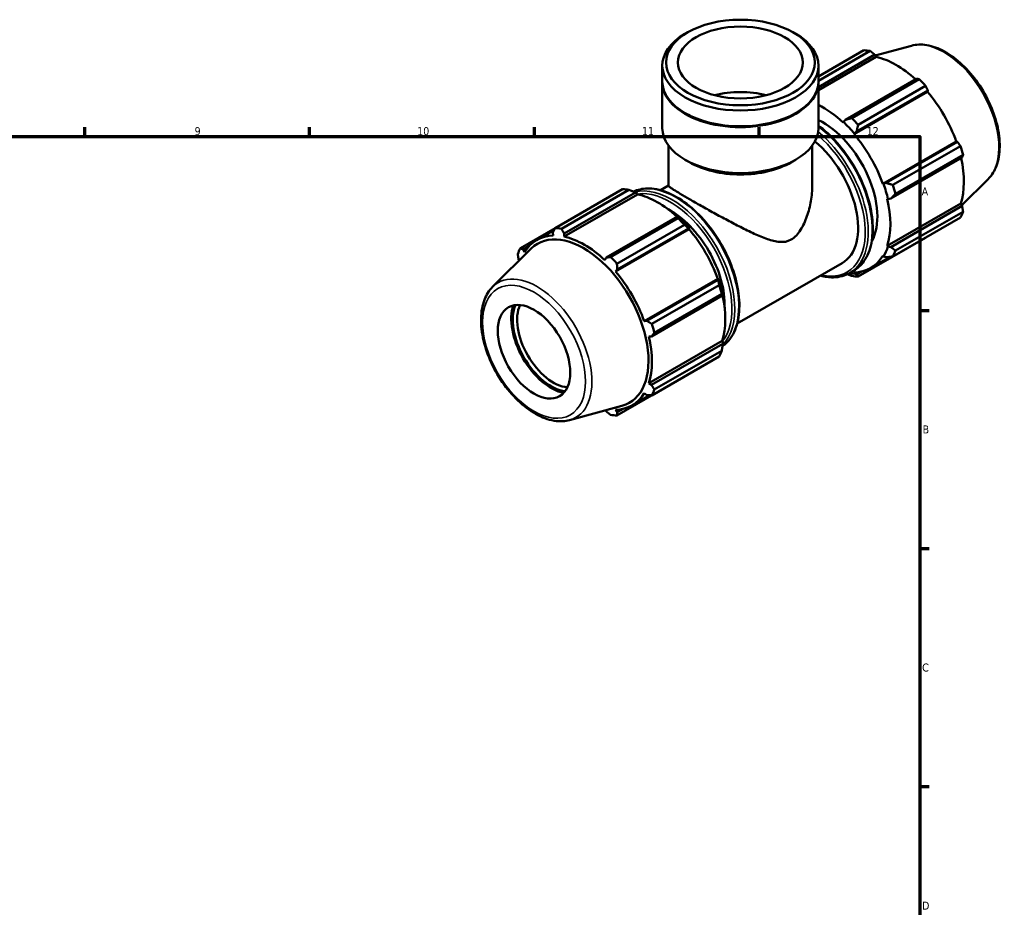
# Model space of a CAD drawing. Header units: millimetres. Extents: x 0 to 931, y 0 to 945.
# Tile 4 of 5: x 540 to 847, y 334 to 610. Entities that reach past the tile are written whole.
import ezdxf

# ---------------------------------------------------------------- set-up
doc = ezdxf.new("R2010")
doc.units = ezdxf.units.MM
for name, color, linetype, lineweight in [('Border (ISO)', 7, 'Continuous', 70), ('Visible (ISO)', 7, 'Continuous', 50), ('Visible Narrow (ISO)', 7, 'Continuous', 35)]:
    doc.layers.add(name, color=color, linetype=linetype, lineweight=lineweight)
doc.styles.add('Note Text (ISO)', font='tahoma.ttf')

# ---------------------------------------------------------------- blocks, each defined once
blk = doc.blocks.new('Borders Default Border')
at = {"layer": 'Border (ISO)'}
for p, q in [((560.67, 574), (560.67, 576.9)), ((630.75, 574), (630.75, 576.9)), ((700.83, 574), (700.83, 576.9)), ((770.92, 574), (770.92, 576.9)), ((821, 519.75), (823.9, 519.75)), ((821, 445.5), (823.9, 445.5)), ((821, 371.25), (823.9, 371.25))]:
    blk.add_line(p, q, dxfattribs=at)
at = {"layer": 'Border (ISO)', "flags": 128}
blk.add_lwpolyline([(20, 20), (20, 574), (821, 574), (821, 20), (20, 20)], dxfattribs=at)
at = {"layer": 'Border (ISO)', "color": 232, "true_color": 0xca0064, "char_height": 2.5, "attachment_point": 7, "style": 'Note Text (ISO)'}
for s, insert in [('9', (594.88, 574.35)), ('10', (664.29, 574.35)), ('11', (734.37, 574.4)), ('12', (804.46, 574.4)), ('A', (821.59, 555.62)), ('B', (821.89, 481.37)), ('C', (821.73, 407.08)), ('D', (821.73, 332.88))]:
    blk.add_mtext(s, dxfattribs=dict(at, insert=insert))

msp = doc.modelspace()

# ---------------------------------------------------------------- linework, layer by layer
at = {"layer": 'Visible (ISO)'}
for p, q in [((748.6117, 606.4434), (747.7822, 605.962)), ((781.5141, 606.4434), (782.3436, 605.962)), ((818.3713, 602.2866), (807.1121, 599.233)), ((789.4079, 592.6907), (803.5578, 600.8391)), ((805.5332, 600.6475), (789.4079, 591.3616)), ((789.4079, 589.397), (806.957, 599.5029)), ((789.4079, 588.4134), (807.3817, 598.7638)), ((806.957, 599.5029), (807.3817, 598.7638)), ((740.7179, 591.1561), (740.7179, 596.0871)), ((789.4079, 591.1561), (789.4079, 596.0871)), ((740.7179, 576.6038), (740.7179, 590.9109)), ((789.4079, 576.6038), (789.4079, 590.9109)), ((820.0211, 591.9798), (797.7862, 579.1755)), ((799.821, 579.7096), (820.8567, 591.8233)), ((822.8321, 589.7397), (801.7964, 577.6261)), ((800.5184, 574.7095), (823.4264, 587.9013)), ((801.2844, 575.4857), (823.5193, 588.2899)), ((823.5193, 588.2899), (823.4264, 587.9013)), ((747.9951, 581.1576), (747.7822, 581.2812)), ((782.1307, 581.1576), (782.3436, 581.2812)), ((797.1975, 578.4943), (797.1295, 578.284)), ((797.7862, 579.1755), (797.1975, 578.4943)), ((800.5184, 574.7095), (800.6229, 574.8813)), ((800.6229, 574.8813), (801.2844, 575.4857)), ((742.6655, 558.6445), (742.6655, 571.1094)), ((787.4603, 558.6445), (787.4603, 571.1094)), ((809.4674, 559.2093), (832.3754, 572.4012)), ((832.757, 572.2898), (810.5221, 559.4856)), ((832.3754, 572.4012), (832.757, 572.2898)), ((812.6318, 558.8586), (833.6675, 570.9723)), ((834.4857, 568.2172), (813.45, 556.1036)), ((749.1647, 565.9266), (747.7822, 566.7289)), ((780.9612, 565.9266), (782.3436, 566.7289)), ((811.9711, 554.6066), (834.206, 567.4108)), ((809.6681, 559.2146), (809.4674, 559.2093)), ((810.5221, 559.4856), (809.6681, 559.2146)), ((842.3175, 560.7034), (834.0694, 552.5418)), ((707.2937, 545.4043), (728.3294, 557.5179)), ((730.3048, 557.3264), (709.2691, 545.2127)), ((732.9963, 555.9281), (710.0883, 542.7363)), ((710.1047, 543.7293), (732.3396, 556.5336)), ((732.3396, 556.5336), (732.9283, 556.2168)), ((732.9283, 556.2168), (732.9963, 555.9281)), ((740.1132, 557.2293), (742.6655, 558.6991)), ((810.8711, 554.4828), (811.0869, 554.4372)), ((810.8711, 539.8503), (833.7791, 553.0422)), ((811.0869, 554.4372), (811.9711, 554.6066)), ((833.7791, 553.0422), (834.206, 552.3063)), ((834.206, 552.3063), (811.9711, 539.5021)), ((813.45, 538.3867), (834.4857, 550.5003)), ((745.4037, 549.0105), (723.1688, 536.2063)), ((724.5926, 536.3885), (745.6284, 548.5021)), ((745.7202, 548.8504), (745.4037, 549.0105)), ((833.6675, 548.6876), (812.6318, 536.574)), ((707.2581, 545.3354), (696.4583, 539.1162)), ((701.565, 541.6777), (706.9796, 544.7958)), ((706.6065, 544.0685), (706.6994, 543.0648)), ((710.0883, 542.7363), (710.1047, 543.7293)), ((749.041, 545.0656), (726.133, 531.8738)), ((747.6037, 546.4186), (726.568, 534.3049)), ((726.667, 532.5164), (748.9019, 545.3207)), ((748.9019, 545.3207), (749.1455, 545.2375)), ((749.1455, 545.2375), (749.041, 545.0656)), ((801.7964, 530.2859), (822.8321, 542.3996)), ((687.8083, 527.1004), (699.8682, 539.0338)), ((697.3688, 538.7077), (699.1383, 539.7266)), ((697.7504, 537.8715), (697.3688, 538.7077)), ((811.0869, 539.6474), (810.8711, 539.8503)), ((811.9711, 539.5021), (811.0869, 539.6474)), ((695.9198, 535.4975), (696.0564, 535.262)), ((723.1688, 536.2063), (722.7441, 535.4483)), ((764.0668, 515.6333), (796.7727, 534.4674)), ((805.6528, 532.9343), (811.7697, 536.4568)), ((809.4674, 536.7405), (809.6681, 536.5041)), ((809.6681, 536.5041), (810.5221, 536.2919)), ((726.133, 531.8738), (726.667, 532.5164)), ((799.1415, 531.4003), (800.3813, 532.1143)), ((800.6229, 531.2549), (800.5184, 531.5471)), ((801.2844, 530.9311), (800.6229, 531.2549)), ((802.8655, 531.8416), (801.2844, 530.9311)), ((757.99, 529.5655), (735.082, 516.3737)), ((758.1396, 529.3206), (735.9047, 516.5163)), ((757.99, 529.5655), (758.1907, 529.5707)), ((758.1907, 529.5707), (758.1396, 529.3206)), ((737.4034, 515.5375), (758.4391, 527.6512)), ((737.3537, 511.6373), (759.5886, 524.4415)), ((759.2573, 524.8961), (738.2216, 512.7824)), ((759.5886, 524.4415), (759.6096, 524.7933)), ((735.9047, 516.5163), (735.082, 516.3737)), ((736.4857, 511.6471), (737.3537, 511.6373)), ((759.3938, 510.2065), (736.4857, 497.0146)), ((759.3938, 510.2065), (759.6096, 510.0035)), ((759.6096, 510.0035), (759.5886, 509.337)), ((759.5886, 509.337), (737.3537, 496.5328)), ((738.2216, 495.0655), (759.2573, 507.1792)), ((758.4391, 505.3665), (737.4034, 493.2528)), ((726.568, 486.9648), (747.6037, 499.0784)), ((737.3537, 496.5328), (736.4857, 497.0146)), ((731.2674, 490.0986), (736.7927, 493.2804)), ((735.082, 493.9048), (735.9047, 493.3227)), ((711.7545, 485.5172), (728.129, 489.9581)), ((723.0137, 488.5708), (723.1688, 488.301)), ((726.667, 487.9618), (726.133, 488.7115)), ((728.4801, 489.0059), (726.667, 487.9618))]:
    msp.add_line(p, q, dxfattribs=at)
for centre, major_axis, ratio in [((765.0629, 597.0425), (23.1764, 0), 0.5758617), ((765.0629, 597.0425), (19.476, 0), 0.5758617), ((700.7162, 506.8471), (7.9845, -13.8653), 0.57809312)]:
    msp.add_ellipse(centre, major_axis=major_axis, ratio=ratio, dxfattribs=at)
for centre, major_axis, ratio, start_param, end_param in [((765.0629, 596.0871), (-24.345, 0), 0.5758617, 5.50163969, 10.20632358), ((813.195, 571.6193), (-15.969, 27.7307), 0.57809312, 5.84515614, 5.93968373), ((813.7096, 571.9157), (14.8512, -25.7895), 0.57809312, 2.06964335, 2.66356082), ((765.0629, 590.9109), (-24.345, 0), 0.5758617, 6.27443785, 9.43352541), ((765.0629, 591.1561), (-24.345, 0), 0.5758617, 0, 3.14159265), ((813.195, 571.6193), (15.969, -27.7307), 0.57809312, 1.91816532, 2.01269291), ((765.0629, 576.6038), (-19.476, 0), 0.5758617, 4.28773513, 5.13704283), ((813.7096, 571.9157), (14.8512, -25.7895), 0.57809312, 1.26729742, 1.87816265), ((790.8016, 558.7238), (-14.8512, 25.7895), 0.57809312, 5.19428823, 5.56599822), ((765.0629, 590.9109), (24.045, 0), 0.5758617, 3.92313827, 5.50163969), ((790.8016, 558.7238), (11.9768, -20.798), 0.57809312, 0.33383223, 2.44034458), ((790.8016, 558.7238), (15.0109, -26.0668), 0.57809312, 1.87816265, 2.05269558), ((792.1592, 559.5057), (-15.969, 27.7307), 0.57809312, 5.05975798, 5.15428557), ((765.0629, 576.6038), (-24.345, 0), 0.5758617, 0, 3.14159265), ((790.8016, 558.7238), (-14.8512, 25.7895), 0.57809312, 4.40889007, 5.01975531), ((784.7959, 555.2654), (11.9768, -20.798), 0.57809312, 0, 2.14962872), ((813.195, 571.6193), (15.969, -27.7307), 0.57809312, 1.13276716, 1.22729475), ((765.0629, 575.0115), (22.3974, 0), 0.5758617, 3.92313827, 5.50163969), ((813.7096, 571.9157), (14.8512, -25.7895), 0.57809312, 0.48189925, 1.07597742), ((790.8016, 558.7238), (15.0109, -26.0668), 0.57809312, 1.09276449, 1.26729742), ((792.1592, 559.5057), (-15.969, 27.7307), 0.57809312, 4.27435981, 4.3688874), ((737.9666, 528.2982), (-15.969, 27.7307), 0.57809312, 5.84515614, 5.93968373), ((739.3242, 529.08), (14.8512, -25.7895), 0.57809312, 2.06964335, 2.66356082), ((790.8016, 558.7238), (-14.8512, 25.7895), 0.57809312, 3.62349191, 4.23435714), ((743.185, 531.3033), (11.9768, -20.798), 0.57809312, 0.74304203, 2.39855062), ((813.195, 571.6193), (15.969, -27.7307), 0.57809312, 0.34736899, 0.44189659), ((737.9666, 528.2982), (15.969, -27.7307), 0.57809312, 1.91816532, 2.01269291), ((739.3242, 529.08), (-15.0109, 26.0668), 0.57809312, 5.01975531, 5.19428823), ((716.1594, 515.7403), (-14.2934, 24.8209), 0.57809312, 2.99042705, 6.43435091), ((716.9309, 516.1845), (-15.969, 27.7307), 0.57809312, 5.84515614, 5.93968373), ((739.3242, 529.08), (14.8512, -25.7895), 0.57809312, 1.26729742, 1.87816265), ((716.4162, 515.8881), (-14.8512, 25.7895), 0.57809312, 5.9796864, 6.59055163), ((716.4162, 515.8881), (-14.8512, 25.7895), 0.57809312, 5.19428823, 5.80515347), ((716.9309, 516.1845), (-15.969, 27.7307), 0.57809312, 0.34736899, 0.44189659), ((790.8016, 558.7238), (15.0109, -26.0668), 0.57809312, 0.30736633, 0.48189925), ((792.1592, 559.5057), (15.969, -27.7307), 0.57809312, 0.34736899, 0.44189659), ((716.9309, 516.1845), (15.969, -27.7307), 0.57809312, 1.91816532, 2.01269291), ((790.8016, 558.7238), (14.8512, -25.7895), 0.57809312, 5.9796864, 6.59055163), ((716.4162, 515.8881), (-14.8512, 25.7895), 0.57809312, 4.40889007, 5.01975531), ((790.8016, 558.7238), (15.0109, -26.0668), 0.57809312, 5.89468244, 5.9796864), ((739.3242, 529.08), (-15.0109, 26.0668), 0.57809312, 4.23435714, 4.40889007), ((792.1592, 559.5057), (15.969, -27.7307), 0.57809312, 5.84515614, 5.93968373), ((737.9666, 528.2982), (15.969, -27.7307), 0.57809312, 1.13276716, 1.22729475), ((739.3242, 529.08), (14.8512, -25.7895), 0.57809312, 0.48189925, 1.07597742), ((706.0784, 509.935), (-8.7889, 15.2622), 0.57809312, 0.46405572, 2.67753693), ((706.0784, 509.935), (8.4636, -14.6973), 0.57809312, 3.55606723, 5.86871074), ((706.7572, 510.3259), (7.9845, -13.8653), 0.57809312, 3.52797245, 5.89680551), ((716.9309, 516.1845), (15.969, -27.7307), 0.57809312, 1.13276716, 1.22729475), ((716.4162, 515.8881), (-14.8512, 25.7895), 0.57809312, 3.62349191, 4.23435714), ((737.9666, 528.2982), (15.969, -27.7307), 0.57809312, 0.34736899, 0.44189659), ((716.9309, 516.1845), (15.969, -27.7307), 0.57809312, 0.34736899, 0.44189659), ((716.4162, 515.8881), (14.8512, -25.7895), 0.57809312, 5.9796864, 6.59055163), ((716.9309, 516.1845), (15.969, -27.7307), 0.57809312, 5.84515614, 5.93968373)]:
    msp.add_ellipse(centre, major_axis=major_axis, ratio=ratio, start_param=start_param, end_param=end_param, dxfattribs=at)
for points, knots in [([(818.3713, 602.2866), (819.8732, 602.694), (821.4992, 602.7438), (824.9773, 602.1712), (826.8405, 601.4869), (830.5852, 599.4306), (832.4658, 598.0314), (836.0102, 594.6877), (837.6734, 592.7443), (840.6239, 588.5161), (841.912, 586.2337), (843.9947, 581.5457), (844.7888, 579.141), (845.7984, 574.4282), (846.0115, 572.1213), (845.8013, 567.8275), (845.3778, 565.8387), (844.0424, 562.8045), (843.2712, 561.6471), (842.3175, 560.7034)], [5.65088645, 5.65088645, 5.65088645, 5.65088645, 5.94146716, 5.94146716, 6.26007761, 6.26007761, 6.59097, 6.59097, 6.92117176, 6.92117176, 7.24985706, 7.24985706, 7.57862168, 7.57862168, 7.9089938, 7.9089938, 8.23961481, 8.23961481, 8.49014791, 8.49014791, 8.49014791, 8.49014791]), ([(789.4079, 577.335), (789.5928, 577.2), (789.7773, 577.0622), (792.0514, 575.3254), (794.0777, 573.3734), (797.8018, 568.9606), (799.4995, 566.5015), (802.4001, 561.3224), (803.6029, 558.6035), (805.3939, 553.1728), (805.9813, 550.462), (806.4747, 545.3137), (806.3795, 542.8772), (805.4975, 538.532), (804.7122, 536.6202), (802.7221, 533.8373), (801.6334, 532.8353), (800.3813, 532.1143)], [6.41575541, 6.41575541, 6.41575541, 6.41575541, 6.44426034, 6.44426034, 6.76804296, 6.76804296, 7.09117464, 7.09117464, 7.41405422, 7.41405422, 7.73725645, 7.73725645, 8.06110255, 8.06110255, 8.3837738, 8.3837738, 8.64131351, 8.64131351, 8.64131351, 8.64131351]), ([(731.711, 556.7822), (733.0214, 557.3966), (734.4808, 557.7235), (737.9213, 557.7996), (739.9456, 557.4044), (744.116, 555.7911), (746.2646, 554.5526), (750.4405, 551.3633), (752.4669, 549.4113), (756.1909, 544.9984), (757.8886, 542.5394), (760.7892, 537.3603), (761.9921, 534.6414), (763.7831, 529.2107), (764.3705, 526.4999), (764.8638, 521.3516), (764.7686, 518.9151), (763.8866, 514.5699), (763.1013, 512.6581), (761.2823, 510.1145), (760.4372, 509.2697), (759.4795, 508.6022)], [5.54838995, 5.54838995, 5.54838995, 5.54838995, 5.80586777, 5.80586777, 6.12113484, 6.12113484, 6.44426034, 6.44426034, 6.76804296, 6.76804296, 7.09117464, 7.09117464, 7.41405422, 7.41405422, 7.73725645, 7.73725645, 8.06110255, 8.06110255, 8.3837738, 8.3837738, 8.59143329, 8.59143329, 8.59143329, 8.59143329]), ([(742.6655, 558.6445), (742.6655, 558.5565), (742.779, 558.4187), (743.2915, 558.0049), (743.6908, 557.7287), (744.7908, 557.0235), (745.4932, 556.5936), (747.1728, 555.5929), (748.1503, 555.0221), (750.3008, 553.7837), (751.5007, 553.1007), (754.0622, 551.659), (755.4238, 550.9004), (758.1997, 549.3735), (759.6173, 548.6035), (762.403, 547.1179), (763.7711, 546.4026), (766.4974, 545.0184), (767.9436, 544.3083), (770.7729, 543.017), (772.1556, 542.4342), (774.8094, 541.5206), (776.0724, 541.1863), (778.52, 541.0022), (779.7062, 541.1439), (780.9003, 541.8315)], [9.72858216, 9.72858216, 9.72858216, 9.72858216, 10.18477565, 10.18477565, 10.64096913, 10.64096913, 11.09716262, 11.09716262, 11.5533561, 11.5533561, 12.00954959, 12.00954959, 12.46574307, 12.46574307, 12.92193656, 12.92193656, 13.37813004, 13.37813004, 13.88471624, 13.88471624, 14.39130243, 14.39130243, 14.89788862, 14.89788862, 15.40447481, 15.40447481, 15.40447481, 15.40447481]), ([(780.9003, 541.8315), (782.0943, 542.5191), (783.0263, 543.5972), (784.6223, 546.1098), (785.2792, 547.5498), (786.3558, 550.6116), (786.7681, 552.228), (787.321, 555.467), (787.4603, 557.0901), (787.4603, 558.6445)], [0, 0, 0, 0, 0.50658619, 0.50658619, 1.01317238, 1.01317238, 1.51975857, 1.51975857, 2.02634476, 2.02634476, 2.02634476, 2.02634476]), ([(799.1415, 531.4003), (797.6531, 530.5432), (795.9374, 530.0868), (792.7884, 530.0172), (791.4158, 530.1967), (790.0126, 530.5745)], [2.358128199, 2.358128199, 2.358128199, 2.358128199, 2.66427512, 2.66427512, 2.882344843, 2.882344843, 2.882344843, 2.882344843]), ([(687.8083, 527.1004), (686.7022, 526.0058), (685.8429, 524.6245), (684.5924, 521.3289), (684.249, 519.374), (684.148, 515.103), (684.4141, 512.7741), (685.5271, 508.0303), (686.3732, 505.6162), (688.5493, 500.9421), (689.8767, 498.6824), (692.886, 494.5281), (694.5673, 492.6342), (698.1366, 489.3955), (700.025, 488.0532), (703.8442, 486.0799), (705.7769, 485.4479), (709.0714, 485.0799), (710.4596, 485.166), (711.7545, 485.5172)], [0.93463005, 0.93463005, 0.93463005, 0.93463005, 1.22521076, 1.22521076, 1.54382122, 1.54382122, 1.87471361, 1.87471361, 2.20491536, 2.20491536, 2.53360066, 2.53360066, 2.86236529, 2.86236529, 3.1927374, 3.1927374, 3.52335841, 3.52335841, 3.77389151, 3.77389151, 3.77389151, 3.77389151])]:
    msp.add_open_spline(points, degree=3, knots=knots, dxfattribs=at)
for points, weights in [([(806.957, 599.5029), (806.2625, 600.0652), (805.5332, 600.6475)], [1.00148958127, 1.00115323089, 1]), ([(820.8567, 591.8233), (820.4333, 591.9048), (820.0211, 591.9798)], [1, 1.00115323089, 1.00148958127]), ([(823.5193, 588.2899), (823.1856, 589.0017), (822.8321, 589.7397)], [1.00148958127, 1.00115323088, 1]), ([(799.821, 579.7096), (798.774, 579.432), (797.7862, 579.1755)], [1.01695178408, 1.01201317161, 1.00627642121]), ([(801.2844, 575.4857), (801.5263, 576.5289), (801.7964, 577.6261)], [1.00627642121, 1.01201317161, 1.01695178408]), ([(833.6675, 570.9723), (833.2058, 571.6462), (832.757, 572.2898)], [1, 1.00115323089, 1.00148958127]), ([(834.206, 567.4108), (834.3459, 567.8074), (834.4857, 568.2172)], [1.00148958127, 1.00115323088, 1]), ([(812.6318, 558.8586), (811.5465, 559.1734), (810.5221, 559.4856)], [1.01695178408, 1.01201317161, 1.00627642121]), ([(730.3048, 557.3264), (731.3518, 556.927), (732.3396, 556.5336)], [1.01695178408, 1.01201317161, 1.00627642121]), ([(811.9711, 554.6066), (812.6866, 555.3347), (813.45, 556.1036)], [1.00627642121, 1.01201317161, 1.01695178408]), ([(834.4857, 550.5003), (834.3459, 551.4234), (834.206, 552.3063)], [1, 1.00115323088, 1.00148958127]), ([(745.4037, 549.0105), (745.5226, 548.7666), (745.6284, 548.5021)], [1.00627642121, 1.01201317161, 1.01695178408]), ([(706.6065, 544.0685), (706.9402, 544.7211), (707.2937, 545.4043)], [1.00148958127, 1.00115323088, 1]), ([(709.2691, 545.2127), (709.6926, 544.4542), (710.1047, 543.7293)], [1, 1.00115323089, 1.00148958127]), ([(747.6037, 546.4186), (748.2749, 545.8635), (748.9019, 545.3207)], [1.01695178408, 1.01201317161, 1.00627642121]), ([(822.8321, 542.3996), (822.8499, 542.434), (822.8677, 542.4684)], [1, 1.00005813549, 1.00011419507]), ([(695.9198, 535.4975), (695.7799, 536.3804), (695.6401, 537.3035)], [1.00148958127, 1.00115323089, 1]), ([(696.4583, 539.1162), (696.92, 538.9061), (697.3688, 538.7077)], [1, 1.00115323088, 1.00148958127]), ([(813.45, 538.3867), (812.6866, 538.9507), (811.9711, 539.5021)], [1.01695178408, 1.01201317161, 1.00627642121]), ([(723.1688, 536.2063), (723.8633, 536.2939), (724.5926, 536.3885)], [1.00148958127, 1.00115323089, 1]), ([(726.568, 534.3049), (726.6156, 533.3908), (726.667, 532.5164)], [1, 1.00115323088, 1.00148958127]), ([(810.5221, 536.2919), (811.5465, 536.425), (812.6318, 536.574)], [1.00627642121, 1.01201317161, 1.01695178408]), ([(758.1396, 529.3206), (758.2952, 528.508), (758.4391, 527.6512)], [1.00627642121, 1.01201317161, 1.01695178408]), ([(798.4148, 531.0216), (799.1039, 530.751), (799.821, 530.4774)], [1.00980106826, 1.01356419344, 1.01695178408]), ([(801.7964, 530.2859), (801.5263, 530.61), (801.2844, 530.9311)], [1.01695178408, 1.01201317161, 1.00627642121]), ([(759.2573, 524.8961), (759.4352, 524.6693), (759.5886, 524.4415)], [1.01695178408, 1.01201317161, 1.00627642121]), ([(735.9047, 516.5163), (736.6359, 516.0352), (737.4034, 515.5375)], [1.00148958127, 1.00115323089, 1]), ([(738.2216, 512.7824), (737.7759, 512.1965), (737.3537, 511.6373)], [1, 1.00115323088, 1.00148958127]), ([(759.5886, 509.337), (759.4352, 508.2852), (759.2573, 507.1792)], [1.00627642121, 1.01201317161, 1.01695178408]), ([(747.6714, 499.1657), (747.6376, 499.1221), (747.6037, 499.0784)], [1.01644895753, 1.01670139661, 1.01695178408]), ([(737.3537, 496.5328), (737.7759, 495.8125), (738.2216, 495.0655)], [1.00148958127, 1.00115323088, 1]), ([(737.4034, 493.2528), (736.6359, 493.2868), (735.9047, 493.3227)], [1, 1.00115323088, 1.00148958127]), ([(724.5926, 487.1563), (723.8633, 487.7386), (723.1688, 488.301)], [1, 1.00115323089, 1.00148958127]), ([(726.667, 487.9618), (726.6156, 487.4718), (726.568, 486.9648)], [1.00148958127, 1.00115323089, 1])]:
    msp.add_rational_spline(points, weights, degree=2, dxfattribs=at)
at = {"layer": 'Visible Narrow (ISO)'}
for centre, major_axis, start_param, end_param in [((828.5135, 580.4407), (-12.1112, 21.0314), 3.29275825, 6.13201971), ((784.7959, 555.2654), (13.5737, -23.5711), 5.79322798, 8.41467838), ((785.2484, 555.526), (13.8931, -24.1257), 0, 2.14955308), ((786.4882, 556.2399), (13.8931, -24.1257), 0, 2.20926618), ((744.8774, 532.2778), (-13.8931, 24.1257), 3.19383942, 6.2322088), ((743.6376, 531.5639), (13.8931, -24.1257), 0.1567193, 2.98633507), ((743.185, 531.3033), (-13.5737, 23.5711), 3.36970852, 6.05945961), ((701.6123, 507.3632), (-12.1112, 21.0314), 2.99042705, 6.43435091)]:
    msp.add_ellipse(centre, major_axis=major_axis, ratio=0.57809312, start_param=start_param, end_param=end_param, dxfattribs=at)
msp.add_ellipse((700.7162, 506.8471), major_axis=(11.3302, -19.6752), ratio=0.57809312, dxfattribs=at)

# ---------------------------------------------------------------- block references
msp.add_blockref('Borders Default Border', (0, 0))

doc.saveas('drawing.dxf')
